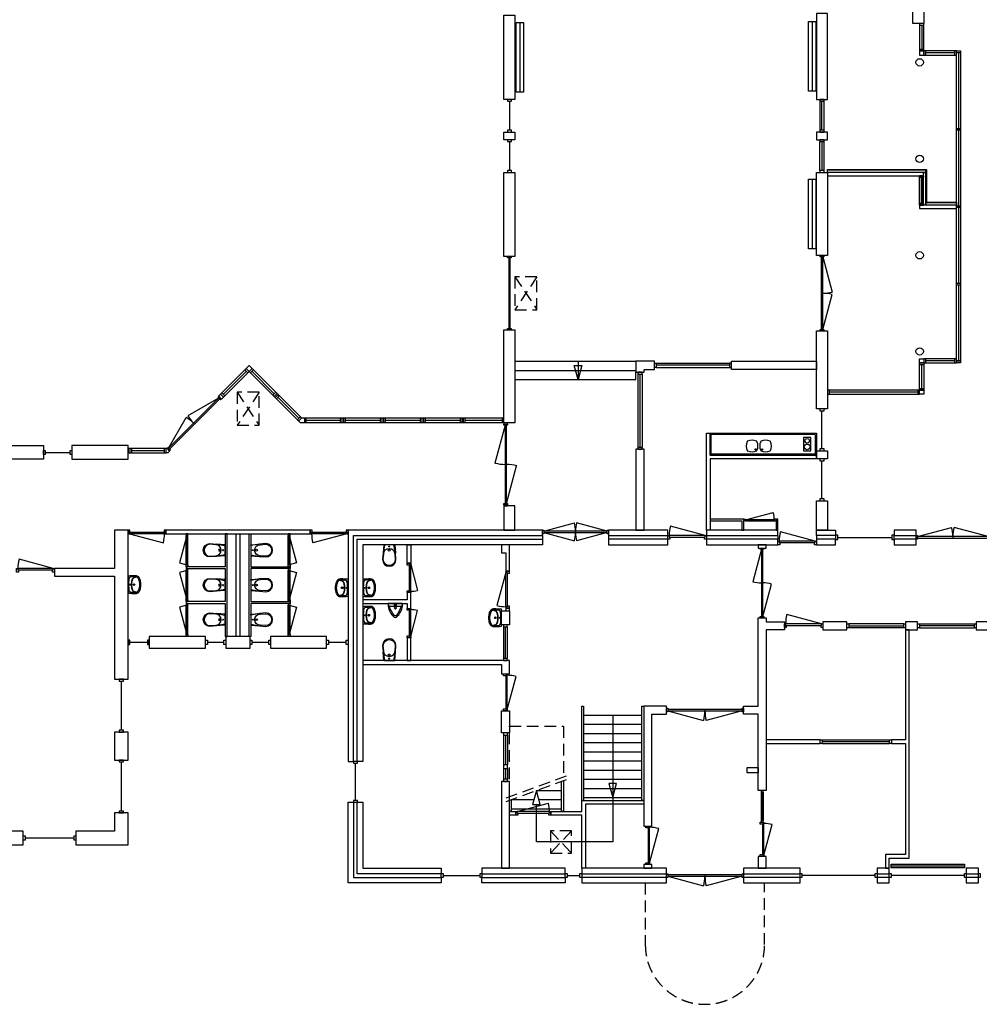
# Model space of a CAD drawing. Header units: millimetres. Extents: x 4976 to 83580, y -7076 to 41820.
# Tile 3 of 7: x 27525 to 53691, y -6310 to 20533. Entities that reach past the tile are written whole.
import ezdxf

# ---------------------------------------------------------------- set-up
doc = ezdxf.new("R2010")
doc.units = ezdxf.units.MM
doc.header["$LTSCALE"] = 100
doc.linetypes.add('HIDDEN2', pattern=[4.7625, 3.175, -1.5875])
for name, color, linetype in [('AL21----_BUITENWAND', 3, 'Continuous'), ('AL22----_BINNENWAND', 2, 'Continuous'), ('AL24----_TRAPPEN', 1, 'Continuous'), ('AL27----_DAKEN', 8, 'HIDDEN2'), ('AL31----_BUITENKOZIJNEN', 1, 'Continuous'), ('AL32----_BINNENKOZIJNEN', 1, 'Continuous'), ('AL33----_KRUIPLUIKEN', 3, 'HIDDEN2'), ('AL51----_RADIATOREN', 8, 'Continuous'), ('AL73----_KEUKEN', 1, 'Continuous'), ('AL74----_SANITAIR', 7, 'Continuous')]:
    doc.layers.add(name, color=color, linetype=linetype)

# ---------------------------------------------------------------- blocks, each defined once
blk = doc.blocks.new('*U7')
at = {"layer": 'AL31----_BUITENKOZIJNEN'}
for points in [[(-2000, 50), (-1965, 50), (-1965, -50), (-2000, -50)], [(-1965, 21), (-1965, -21), (-35, -21), (-35, 21)], [(-35, 50), (0, 50), (0, -50), (-35, -50)]]:
    blk.add_lwpolyline(points, close=True, dxfattribs=at)
for points in [[(-1000, 21), (-1000, -21)], [(-1965, -21), (-1033, -270)], [(-35, -21), (-967, -270)]]:
    blk.add_lwpolyline(points, dxfattribs=at)
for centre, start, end in [((-1965, -21), 345, 0.0007), ((-35, -21), 179.9993, 195)]:
    blk.add_arc(centre, 965, start, end, dxfattribs=at)
blk = doc.blocks.new('*U84')
at = {"layer": 'AL31----_BUITENKOZIJNEN'}
for points in [[(-2000, 50), (-1965, 50), (-1965, -50), (-2000, -50)], [(-1965, 21), (-1965, -21), (-35, -21), (-35, 21)], [(-35, 50), (0, 50), (0, -50), (-35, -50)]]:
    blk.add_lwpolyline(points, close=True, dxfattribs=at)
blk.add_lwpolyline([(-1000, 21), (-1000, -21)], dxfattribs=at)
blk = doc.blocks.new('*U12')
at = {"layer": 'AL31----_BUITENKOZIJNEN'}
for points in [[(-1965, 21), (-1033, 270)], [(-35, 21), (-967, 270)], [(-1000, 21), (-1000, -21)]]:
    blk.add_lwpolyline(points, dxfattribs=at)
for points in [[(-2000, 50), (-1965, 50), (-1965, -50), (-2000, -50)], [(-1965, 21), (-1965, -21), (-35, -21), (-35, 21)], [(-35, 50), (0, 50), (0, -50), (-35, -50)]]:
    blk.add_lwpolyline(points, close=True, dxfattribs=at)
for centre, start, end in [((-1965, 21), 359.9993, 15), ((-35, 21), 165, 180.0007)]:
    blk.add_arc(centre, 965, start, end, dxfattribs=at)
blk = doc.blocks.new('*U20')
at = {"layer": 'AL31----_BUITENKOZIJNEN'}
for points in [[(-2100, 50), (-2065, 50), (-2065, -50), (-2100, -50)], [(-2065, 21), (-2065, -21), (-35, -21), (-35, 21)], [(-35, 50), (0, 50), (0, -50), (-35, -50)]]:
    blk.add_lwpolyline(points, close=True, dxfattribs=at)
for points in [[(-1050, 21), (-1050, -21)], [(-2065, -21), (-1085, -283)], [(-35, -21), (-1015, -283)]]:
    blk.add_lwpolyline(points, dxfattribs=at)
for centre, start, end in [((-2065, -21), 345, 0.0007), ((-35, -21), 179.9993, 195)]:
    blk.add_arc(centre, 1015, start, end, dxfattribs=at)
blk = doc.blocks.new('*U42')
at = {"layer": 'AL32----_BINNENKOZIJNEN'}
for points in [[(-2015, 21), (-1059, 277)], [(-35, 21), (-991, 277)], [(-1025, -21), (-1025, 21)]]:
    blk.add_lwpolyline(points, dxfattribs=at)
for points in [[(-2050, 50), (-2015, 50), (-2015, -50), (-2050, -50)], [(-2015, 21), (-2015, -21), (-35, -21), (-35, 21)], [(-35, 50), (0, 50), (0, -50), (-35, -50)]]:
    blk.add_lwpolyline(points, close=True, dxfattribs=at)
for centre, start, end in [((-2015, 21), 359.9993, 15), ((-35, 21), 165, 180.0007)]:
    blk.add_arc(centre, 990, start, end, dxfattribs=at)
blk = doc.blocks.new('*U88')
at = {"layer": 'AL32----_BINNENKOZIJNEN'}
for points in [[(-800, -50), (-765, -50), (-765, -9), (-750, -9), (-750, 50), (-800, 50)], [(-800, 50), (-765, 50), (-765, 9), (-750, 9), (-750, -50), (-800, -50)], [(-765, 9), (-35, 9), (-35, 50), (-765, 50)], [(-50, 50), (-50, -9), (-35, -9), (-35, -50), (0, -50), (0, 50)], [(-50, -50), (-50, 9), (-35, 9), (-35, 50), (0, 50), (0, -50)], [(-765, -9), (-35, -9), (-35, -50), (-765, -50)]]:
    blk.add_lwpolyline(points, close=True, dxfattribs=at)
blk = doc.blocks.new('*U44')
at = {"layer": 'AL32----_BINNENKOZIJNEN'}
for points in [[(-1800, 50), (-1765, 50), (-1765, -50), (-1800, -50)], [(-1765, 21), (-1765, -21), (-35, -21), (-35, 21)], [(-35, 50), (0, 50), (0, -50), (-35, -50)]]:
    blk.add_lwpolyline(points, close=True, dxfattribs=at)
for points in [[(-1765, 21), (-929, 245)], [(-900, 21), (-900, -21)], [(-35, 21), (-870, 245)], [(-1765, -21), (-929, -245)], [(-35, -21), (-870, -245)]]:
    blk.add_lwpolyline(points, dxfattribs=at)
for centre, start, end in [((-1765, 21), 359.9992, 15), ((-35, 21), 164.9983, 179.9992), ((-1765, -21), 345, 0.0008), ((-35, -21), 180.0008, 195.0017)]:
    blk.add_arc(centre, 865, start, end, dxfattribs=at)
blk = doc.blocks.new('*U30')
at = {"layer": 'AL32----_BINNENKOZIJNEN'}
blk.add_lwpolyline([(-35, 50), (-982, 304)], dxfattribs=at)
for points in [[(-1050, 50), (-1015, 50), (-1015, 9), (-1000, 9), (-1000, -50), (-1050, -50)], [(-1015, 9), (-35, 9), (-35, 50), (-1015, 50)], [(-50, -50), (-50, 9), (-35, 9), (-35, 50), (0, 50), (0, -50)]]:
    blk.add_lwpolyline(points, close=True, dxfattribs=at)
blk.add_arc((-35, 50), 980, 165, 180.0038, dxfattribs=at)
blk = doc.blocks.new('*U46')
at = {"layer": 'AL32----_BINNENKOZIJNEN'}
for points in [[(-1030, -50), (-995, -50), (-995, -9), (-980, -9), (-980, 50), (-1030, 50)], [(-50, 50), (-50, -9), (-35, -9), (-35, -50), (0, -50), (0, 50)], [(-995, -9), (-35, -9), (-35, -50), (-995, -50)]]:
    blk.add_lwpolyline(points, close=True, dxfattribs=at)
blk.add_lwpolyline([(-35, -50), (-962, -298)], dxfattribs=at)
blk.add_arc((-35, -50), 960, 180, 195, dxfattribs=at)
blk = doc.blocks.new('*U47')
at = {"layer": 'AL32----_BINNENKOZIJNEN'}
for points in [[(-1030, -50), (-995, -50), (-995, -9), (-980, -9), (-980, 50), (-1030, 50)], [(-50, 50), (-50, -9), (-35, -9), (-35, -50), (0, -50), (0, 50)], [(-995, -9), (-35, -9), (-35, -50), (-995, -50)]]:
    blk.add_lwpolyline(points, close=True, dxfattribs=at)
blk.add_lwpolyline([(-995, -50), (-68, -298)], dxfattribs=at)
blk.add_arc((-995, -50), 960, 345, 0, dxfattribs=at)
blk = doc.blocks.new('*U48')
at = {"layer": 'AL32----_BINNENKOZIJNEN'}
blk.add_lwpolyline([(-35, 50), (-962, 298)], dxfattribs=at)
for points in [[(-1030, 50), (-995, 50), (-995, 9), (-980, 9), (-980, -50), (-1030, -50)], [(-995, 9), (-35, 9), (-35, 50), (-995, 50)], [(-50, -50), (-50, 9), (-35, 9), (-35, 50), (0, 50), (0, -50)]]:
    blk.add_lwpolyline(points, close=True, dxfattribs=at)
blk.add_arc((-35, 50), 960, 165, 180, dxfattribs=at)
blk = doc.blocks.new('*U27')
at = {"layer": 'AL32----_BINNENKOZIJNEN'}
for points in [[(-800, 50), (-765, 50), (-765, 9), (-750, 9), (-750, -50), (-800, -50)], [(-765, 9), (-35, 9), (-35, 50), (-765, 50)], [(-50, -50), (-50, 9), (-35, 9), (-35, 50), (0, 50), (0, -50)]]:
    blk.add_lwpolyline(points, close=True, dxfattribs=at)
blk.add_lwpolyline([(-765, 50), (-60, 239)], dxfattribs=at)
blk.add_arc((-765, 50), 730, 0, 15, dxfattribs=at)
blk = doc.blocks.new('*U28')
at = {"layer": 'AL32----_BINNENKOZIJNEN'}
for points in [[(-800, 50), (-765, 50), (-765, 9), (-750, 9), (-750, -50), (-800, -50)], [(-765, 9), (-35, 9), (-35, 50), (-765, 50)], [(-50, -50), (-50, 9), (-35, 9), (-35, 50), (0, 50), (0, -50)]]:
    blk.add_lwpolyline(points, close=True, dxfattribs=at)
blk.add_lwpolyline([(-35, 50), (-740, 239)], dxfattribs=at)
blk.add_arc((-35, 50), 730, 165, 180, dxfattribs=at)
blk = doc.blocks.new('*U32')
at = {"layer": 'AL32----_BINNENKOZIJNEN'}
for points in [[(-1000, -50), (-965, -50), (-965, -9), (-950, -9), (-950, 50), (-1000, 50)], [(-50, 50), (-50, -9), (-35, -9), (-35, -50), (0, -50), (0, 50)], [(-965, -9), (-35, -9), (-35, -50), (-965, -50)]]:
    blk.add_lwpolyline(points, close=True, dxfattribs=at)
blk.add_lwpolyline([(-965, -50), (-67, -291)], dxfattribs=at)
blk.add_arc((-965, -50), 930, 345, 0, dxfattribs=at)
blk = doc.blocks.new('*U49')
at = {"layer": 'AL32----_BINNENKOZIJNEN'}
blk.add_lwpolyline([(-35, 50), (-933, 291)], dxfattribs=at)
for points in [[(-1000, 50), (-965, 50), (-965, 9), (-950, 9), (-950, -50), (-1000, -50)], [(-965, 9), (-35, 9), (-35, 50), (-965, 50)], [(-50, -50), (-50, 9), (-35, 9), (-35, 50), (0, 50), (0, -50)]]:
    blk.add_lwpolyline(points, close=True, dxfattribs=at)
blk.add_arc((-35, 50), 930, 165, 180, dxfattribs=at)
blk = doc.blocks.new('*U50')
at = {"layer": 'AL32----_BINNENKOZIJNEN'}
blk.add_lwpolyline([(-915, 50), (-65, 278)], dxfattribs=at)
for points in [[(-950, 50), (-915, 50), (-915, 9), (-900, 9), (-900, -50), (-950, -50)], [(-915, 9), (-35, 9), (-35, 50), (-915, 50)], [(-50, -50), (-50, 9), (-35, 9), (-35, 50), (0, 50), (0, -50)]]:
    blk.add_lwpolyline(points, close=True, dxfattribs=at)
blk.add_arc((-915, 50), 880, 0.0013, 15, dxfattribs=at)
blk = doc.blocks.new('*U52')
at = {"layer": 'AL32----_BINNENKOZIJNEN'}
blk.add_lwpolyline([(-35, 50), (-866, 272)], dxfattribs=at)
for points in [[(-930, 50), (-895, 50), (-895, 9), (-880, 9), (-880, -50), (-930, -50)], [(-895, 9), (-35, 9), (-35, 50), (-895, 50)], [(-50, -50), (-50, 9), (-35, 9), (-35, 50), (0, 50), (0, -50)]]:
    blk.add_lwpolyline(points, close=True, dxfattribs=at)
blk.add_arc((-35, 50), 860, 165.0304, 180.0291, dxfattribs=at)
blk = doc.blocks.new('*U54')
at = {"layer": 'AL32----_BINNENKOZIJNEN'}
for points in [[(-2100, 50), (-2065, 50), (-2065, -50), (-2100, -50)], [(-2065, 21), (-2065, -21), (-35, -21), (-35, 21)], [(-35, 50), (0, 50), (0, -50), (-35, -50)]]:
    blk.add_lwpolyline(points, close=True, dxfattribs=at)
for points in [[(-1050, 21), (-1050, -21)], [(-2065, -21), (-1085, -283)], [(-35, -21), (-1015, -283)]]:
    blk.add_lwpolyline(points, dxfattribs=at)
for centre, start, end in [((-2065, -21), 345, 0.0007), ((-35, -21), 179.9993, 195)]:
    blk.add_arc(centre, 1015, start, end, dxfattribs=at)
blk = doc.blocks.new('WT 04 A18')
at = {"color": 3}
for centre, radius, start, end in [((266, 164), 136, 44.6333, 93.716), ((257, 300), 1.091783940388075e-11, 92.5317, 90.2017)]:
    blk.add_arc(centre, radius, start, end, dxfattribs=at)
at = {"layer": 'AL74----_SANITAIR'}
for points in [[(257, 300, 0.030203), (0, 289), (0, -289, 0.030203), (257, -300, 0.217499), (363, -260, 0.107077), (423, -127, 0.043293), (438, -11), (438, 11, 0.043293), (423, 127, 0.107077), (363, 260, 0.217499)], [(72, 0, -1), (41, 0, -1)], [(233, 0, -1), (176, 0, -1)], [(227, 0, -1), (182, 0, -1)]]:
    blk.add_lwpolyline(points, format="xyb", close=True, dxfattribs=at)
for points in [[(119, 20), (120, 34), (121, 47), (122, 58), (123, 68), (124, 76), (125, 84), (126, 91), (127, 98), (128, 104), (129, 111), (130, 116), (131, 122), (132, 127), (133, 132), (134, 138), (136, 143), (137, 147), (139, 152), (140, 157), (142, 162), (143, 166), (145, 171), (146, 175), (148, 180), (150, 184), (152, 188), (154, 192), (156, 196), (158, 200), (160, 204), (163, 208), (166, 211), (169, 215), (172, 218), (175, 221), (178, 224), (181, 227), (185, 230), (188, 233), (192, 235), (195, 238), (199, 240), (203, 242), (206, 245), (211, 247), (215, 248), (220, 250), (225, 252), (230, 254), (236, 256), (243, 257), (251, 259), (259, 260), (269, 261), (279, 263), (277, 263), (272, 264), (267, 264), (261, 265), (255, 265), (249, 266), (242, 266), (235, 267), (227, 267), (219, 267), (211, 267), (203, 267), (195, 267), (187, 268), (180, 267), (172, 267), (164, 267), (157, 267), (150, 267), (143, 267), (137, 267), (130, 266), (125, 266), (119, 266), (115, 266), (110, 265), (106, 265), (102, 265), (98, 264), (94, 263), (91, 263), (88, 262), (84, 261), (81, 260), (79, 258), (76, 257), (73, 255), (70, 254), (67, 252), (65, 250), (62, 248), (59, 245), (57, 243), (54, 240), (52, 238), (49, 235), (47, 232), (44, 228), (42, 225), (40, 221), (38, 217), (36, 213), (35, 209), (33, 204), (31, 200), (30, 195), (29, 190), (28, 184), (27, 179), (26, 172), (25, 166), (24, 159), (23, 151), (22, 143), (22, 135), (21, 126), (21, 117), (20, 108), (20, 98), (20, 88), (20, 78), (20, 68), (19, 58), (19, 48), (19, 39), (19, 31), (19, 23), (19, 17), (19, 12), (19, 9), (19, 6), (19, 2), (19, -1), (19, -12), (19, -24), (20, -37), (20, -50), (20, -64), (20, -77), (21, -89), (21, -101), (22, -112), (22, -122), (23, -131), (23, -140), (24, -148), (25, -155), (26, -162), (27, -169), (28, -175), (29, -181), (30, -186), (31, -191), (33, -196), (34, -201), (36, -205), (38, -209), (40, -213), (42, -217), (44, -221), (46, -224), (48, -228), (51, -231), (53, -234), (56, -237), (58, -239), (61, -242), (64, -244), (66, -246), (69, -248), (72, -250), (75, -251), (77, -253), (80, -254), (83, -256), (86, -257), (89, -258), (92, -259), (96, -259), (99, -260), (103, -260), (107, -261), (112, -261), (116, -262), (121, -262), (126, -262), (132, -262), (138, -262), (145, -262), (151, -263), (158, -263), (166, -263), (173, -263), (181, -263), (189, -263), (197, -263), (205, -263), (213, -262), (221, -262), (229, -262), (236, -262), (243, -261), (250, -261), (257, -260), (263, -260), (268, -259), (273, -258), (278, -258), (281, -257), (271, -256), (261, -255), (252, -254), (244, -252), (238, -251), (232, -249), (226, -247), (221, -245), (216, -244), (212, -242), (208, -240), (204, -238), (200, -235), (197, -233), (193, -231), (190, -228), (186, -226), (183, -223), (179, -220), (176, -217), (173, -214), (170, -210), (167, -207), (164, -203), (162, -200), (159, -196), (157, -192), (155, -188), (153, -184), (151, -179), (149, -175), (147, -171), (146, -166), (144, -162), (143, -157), (141, -153), (139, -148), (138, -143), (137, -138), (135, -133), (134, -128), (133, -123), (132, -118), (131, -112), (129, -106), (128, -100), (127, -94), (126, -87), (125, -80), (124, -72), (123, -63), (122, -54), (121, -43), (120, -30), (119, -16), (118, 2)], [(401, -31), (402, -25), (402, -19), (402, -12), (402, -5), (402, 3), (402, 11), (402, 18), (402, 25), (401, 31), (401, 37), (401, 44), (400, 50), (399, 56), (399, 61), (398, 67), (397, 73), (396, 79), (394, 85), (393, 91), (392, 96), (391, 102), (389, 108), (388, 113), (387, 119), (386, 125), (384, 130), (383, 136), (381, 141), (380, 146), (378, 152), (376, 157), (374, 162), (372, 168), (370, 173), (368, 178), (365, 183), (363, 188), (361, 194), (358, 199), (356, 204), (353, 208), (350, 213), (347, 218), (344, 222), (341, 226), (338, 230), (335, 234), (332, 237), (329, 240), (326, 243), (323, 245), (319, 248), (316, 250), (313, 252), (310, 253), (307, 255), (304, 256), (300, 258), (297, 259), (293, 260), (290, 261), (286, 261), (281, 262), (279, 263), (269, 261), (259, 260), (251, 259), (243, 257), (236, 256), (230, 254), (225, 252), (220, 250), (215, 248), (211, 247), (206, 245), (203, 242), (199, 240), (195, 238), (192, 235), (188, 233), (185, 230), (181, 227), (178, 224), (175, 221), (172, 218), (169, 215), (166, 211), (163, 208), (160, 204), (158, 200), (156, 196), (154, 192), (152, 188), (150, 184), (148, 180), (146, 175), (145, 171), (143, 166), (142, 162), (140, 157), (139, 152), (137, 147), (136, 143), (134, 138), (133, 132), (132, 127), (131, 122), (130, 116), (129, 111), (128, 104), (127, 98), (126, 91), (125, 84), (124, 76), (123, 68), (122, 58), (121, 47), (120, 34), (119, 20), (118, 2), (119, -16), (120, -30), (121, -43), (122, -54), (123, -63), (124, -72), (125, -80), (126, -87), (127, -94), (128, -100), (129, -106), (131, -112), (132, -118), (133, -123), (134, -128), (135, -133), (137, -138), (138, -143), (139, -148), (141, -153), (143, -157), (144, -162), (146, -166), (147, -171), (149, -175), (151, -179), (153, -184), (155, -188), (157, -192), (159, -196), (162, -200), (164, -203), (167, -207), (170, -210), (173, -214), (176, -217), (179, -220), (183, -223), (186, -226), (190, -228), (193, -231), (197, -233), (200, -235), (204, -238), (208, -240), (212, -242), (216, -244), (221, -245), (226, -247), (232, -249), (238, -251), (244, -252), (252, -254), (261, -255), (271, -256), (281, -257), (283, -257), (287, -256), (291, -255), (295, -254), (299, -253), (302, -252), (305, -251), (308, -250), (312, -248), (315, -246), (318, -244), (321, -242), (324, -240), (327, -237), (330, -234), (334, -231), (337, -228), (340, -224), (343, -221), (346, -216), (349, -212), (351, -208), (354, -203), (357, -198), (359, -193), (362, -188), (364, -183), (367, -178), (369, -172), (371, -167), (373, -162), (375, -157), (377, -151), (379, -146), (380, -141), (382, -135), (384, -130), (385, -124), (386, -119), (388, -113), (389, -108), (390, -102), (391, -96), (393, -91), (394, -85), (395, -79), (396, -73), (397, -67), (398, -61), (399, -55), (400, -50), (400, -44), (401, -38)]]:
    blk.add_lwpolyline(points, close=True, dxfattribs=at)
blk = doc.blocks.new('Urinoir 9')
at = {"layer": 'AL74----_SANITAIR'}
for points in [[(75, 194, 0.03766), (0, 200), (0, -200, 0.03766), (75, -194), (75, -156)], [(16, -4, 0.414217), (16, 4, -1.000347), (34, 21, 0.413172), (41, 21, -1.00056), (59, 4, 0.413679), (59, -4, -1.000343), (41, -21, 0.413712), (34, -21, -1.000003)], [(25, 0, -1), (50, 0, -1)], [(32, 0, -1), (42, 0, -1)], [(373, -33, 0.381928), (373, 33, 0.174395), (75, 194), (75, 156, -0.147779), (331, 20, -0.511086), (331, -20, -0.147779), (75, -156), (75, -194, 0.174393)], [(105, 0, 1), (95, 0, 1)], [(120, 25, 1), (130, 25, 1)], [(120, 0, 1), (130, 0, 1)], [(155, 0, 1), (145, 0, 1)], [(130, -25, 1), (120, -25, 1)]]:
    blk.add_lwpolyline(points, format="xyb", close=True, dxfattribs=at)
blk = doc.blocks.new('WC 17 A18')
at = {"layer": 'AL74----_SANITAIR'}
for points in [[(407, 182), (232, 169), (0, 125), (0, -125), (232, -169), (408, -182, 0.999913)], [(62, 0, -1), (37, 0, -1)], [(250, 150), (407, 162, -1), (407, -162), (250, -150, -1)], [(175, 0, -1), (125, 0, -1)]]:
    blk.add_lwpolyline(points, format="xyb", close=True, dxfattribs=at)
for points in [[(0, 125), (0, 150), (232, 169)], [(0, -125), (0, -150), (232, -169)]]:
    blk.add_lwpolyline(points, dxfattribs=at)
blk = doc.blocks.new('33_kruipluik_600x900')
at = {"layer": 'AL33----_KRUIPLUIKEN'}
for p, q in [((300, 450), (-300, -450)), ((-300, 450), (300, -450))]:
    blk.add_line(p, q, dxfattribs=at)
blk.add_lwpolyline([(-300, 450), (-300, -450), (300, -450), (300, 450)], close=True, dxfattribs=at)
blk = doc.blocks.new('33_kruipluik_580x610')
at = {"layer": 'AL33----_KRUIPLUIKEN'}
for p, q in [((290, 305), (-290, -305)), ((-290, 305), (290, -305))]:
    blk.add_line(p, q, dxfattribs=at)
blk.add_lwpolyline([(-290, 305), (-290, -305), (290, -305), (290, 305)], close=True, dxfattribs=at)

msp = doc.modelspace()

# ---------------------------------------------------------------- linework, layer by layer
at = {"layer": 'AL21----_BUITENWAND'}
for points in [[(51875, 30420), (52175, 30420), (52175, 20430), (51875, 20430)], [(40730, 20660), (41030, 20660), (41030, 18360), (40730, 18360)], [(52065, 20430), (52065, 19680), (52175, 19680), (52175, 20430)], [(52065, 19680), (52065, 19570), (52175, 19570), (52175, 19680)], [(52175, 19680), (52175, 19570), (53065, 19570), (53065, 19680)], [(53065, 19680), (53175, 19680), (53175, 11180), (53065, 11180)], [(53065, 19680), (53175, 19680), (53175, 19630), (53065, 19630)], [(40730, 17470), (41030, 17470), (41030, 17260), (40730, 17260)], [(53065, 17570), (53175, 17570), (53175, 17520), (53065, 17520)], [(40730, 16370), (41030, 16370), (41030, 14075), (40730, 14075)], [(53065, 15460), (53175, 15460), (53175, 15410), (53065, 15410)], [(53065, 13350), (53175, 13350), (53175, 13300), (53065, 13300)], [(40730, 12075), (41030, 12075), (41030, 9540), (40730, 9540)], [(49250, 12050), (49550, 12050), (49550, 9920), (49250, 9920)], [(52065, 11290), (52175, 11290), (52175, 11180), (52065, 11180)], [(52175, 11290), (52175, 11180), (53065, 11180), (53065, 11290)], [(40730, 9668), (35218, 9668), (33782, 11104), (32947, 10268), (33027, 10187), (33782, 10942), (35171, 9554), (40730, 9554)], [(33666, 10988), (33747, 10907), (33782, 10942), (33702, 11023)], [(33702, 11023), (33784, 10941), (33865, 11021), (33782, 11104)], [(33784, 10941), (33820, 10905), (33900, 10986), (33865, 11021)], [(52065, 11180), (52175, 11180), (52175, 10430), (52065, 10430)], [(53065, 11240), (53175, 11240), (53175, 11190), (53065, 11190)], [(33002, 10323), (33082, 10242), (33118, 10278), (33037, 10358)], [(34428, 10297), (34463, 10262), (34544, 10342), (34508, 10378)], [(34488, 10237), (34524, 10201), (34604, 10282), (34569, 10317)], [(49550, 10430), (49550, 10320), (52065, 10320), (52065, 10430)], [(52065, 10430), (52175, 10430), (52175, 10320), (52065, 10320)], [(35096, 9628), (35132, 9593), (35212, 9674), (35177, 9709)], [(35287, 9668), (35287, 9554), (35337, 9554), (35337, 9668)], [(36267, 9668), (36267, 9554), (36317, 9554), (36317, 9668)], [(36356, 9668), (36356, 9554), (36406, 9554), (36406, 9668)], [(37356, 9668), (37356, 9554), (37406, 9554), (37406, 9668)], [(37446, 9668), (37446, 9554), (37496, 9554), (37496, 9668)], [(38446, 9668), (38446, 9554), (38496, 9554), (38496, 9668)], [(38536, 9668), (38536, 9554), (38586, 9554), (38586, 9668)], [(39536, 9668), (39536, 9554), (39586, 9554), (39586, 9668)], [(39619, 9668), (39619, 9554), (39669, 9554), (39669, 9668)], [(40680, 9668), (40680, 9554), (40730, 9554), (40730, 9668)], [(27080, 8920), (28170, 8920), (28170, 8550), (27080, 8550)], [(28950, 8920), (28950, 8550), (30480, 8550), (30480, 8920)], [(30480, 8843), (30480, 8729), (31519, 8729), (31519, 8843)], [(30529, 8843), (30529, 8729), (30579, 8729), (30579, 8843)], [(31469, 8843), (31469, 8729), (31519, 8729), (31519, 8843)], [(49250, 8780), (49550, 8780), (49550, 8560), (49250, 8560)], [(40730, 6620), (41030, 6620), (41030, 7280), (40730, 7280)], [(49250, 7420), (49550, 7420), (49550, 6620), (49250, 6620)], [(36480, 310), (36630, 310), (36630, 6470), (41780, 6470), (41780, 6620), (36480, 6620)], [(43580, 6620), (43580, 6470), (45200, 6470), (45200, 6620)], [(46250, 6620), (46250, 6470), (48200, 6470), (48200, 6620)], [(49250, 6620), (49770, 6620), (49770, 6470), (49250, 6470)], [(51370, 6620), (51370, 6470), (51970, 6470), (51970, 6620)], [(41780, 6370), (41780, 6220), (36880, 6220), (36880, 310), (36730, 310), (36730, 6370)], [(43580, 6370), (43580, 6220), (45200, 6220), (45200, 6370)], [(46250, 6370), (46250, 6220), (48200, 6220), (48200, 6370)], [(49250, 6370), (49250, 6220), (49770, 6220), (49770, 6370)], [(51370, 6370), (51370, 6220), (51970, 6220), (51970, 6370)], [(31060, 3720), (31060, 3400), (32595, 3400), (32595, 3720)], [(33145, 3720), (33145, 3400), (33805, 3400), (33805, 3720)], [(34365, 3720), (34365, 3400), (35895, 3400), (35895, 3720)], [(30110, 1110), (30110, 350), (30480, 350), (30480, 1110)], [(36480, -800), (36630, -800), (36630, -2850), (39020, -2850), (39020, -3000), (36480, -3000)], [(36730, -800), (36880, -800), (36880, -2600), (39020, -2600), (39020, -2750), (36730, -2750)], [(29060, -1590), (29060, -1960), (30480, -1960), (30480, -1090), (30110, -1090), (30110, -1590)], [(25210, -1590), (25210, -1960), (27620, -1960), (27620, -1590)], [(40130, -2600), (40130, -2750), (42400, -2750), (42400, -2600)], [(42850, -2600), (42850, -2750), (45160, -2750), (45160, -2600)], [(47260, -2600), (47260, -2750), (48803, -2750), (48803, -2600)], [(50903, -2600), (50903, -2750), (51237, -2750), (51237, -2600)], [(53337, -2600), (53337, -2750), (53667, -2750), (53667, -2600)], [(42400, -2850), (42400, -3000), (40130, -3000), (40130, -2850)], [(42850, -2850), (42850, -3000), (45160, -3000), (45160, -2850)], [(47260, -2850), (47260, -3000), (48803, -3000), (48803, -2850)], [(50903, -2850), (50903, -3000), (51237, -3000), (51237, -2850)], [(53337, -2850), (53337, -3000), (53667, -3000), (53667, -2850)]]:
    msp.add_lwpolyline(points, close=True, dxfattribs=at)
for points in [[(52065, 20380), (52175, 20380)], [(52120, 20380), (52120, 19730)], [(52065, 19730), (52175, 19730)], [(52225, 19680), (52225, 19570)], [(53015, 19625), (52225, 19625)], [(53015, 19680), (53015, 19570)], [(53120, 19630), (53120, 17570)], [(53120, 17520), (53120, 15460)], [(53120, 15410), (53120, 13350)], [(53120, 13300), (53120, 11240)], [(52225, 11290), (52225, 11180)], [(53015, 11290), (53015, 11180)], [(52065, 11130), (52175, 11130)], [(52120, 10480), (52120, 11130)], [(53015, 11235), (52225, 11235)], [(33077, 10318), (33707, 10947)], [(34468, 10337), (33860, 10945)], [(52065, 10480), (52175, 10480)], [(35137, 9669), (34564, 10241)], [(49600, 10430), (49600, 10320)], [(52015, 10375), (49600, 10375)], [(52015, 10430), (52015, 10320)], [(35337, 9611), (36267, 9611)], [(36406, 9611), (37356, 9611)], [(37496, 9611), (38446, 9611)], [(38586, 9611), (39536, 9611)], [(39669, 9611), (40680, 9611)], [(30579, 8786), (31469, 8786)], [(30110, 5360), (30110, 2550), (30480, 2550), (30480, 6620), (30110, 6620), (30110, 5574)], [(48200, 6470), (48200, 6370)], [(49250, 6470), (49250, 6370)], [(49770, 6470), (49770, 6370)], [(51970, 6470), (51970, 6370)]]:
    msp.add_lwpolyline(points, dxfattribs=at)
at = {"layer": 'AL22----_BINNENWAND'}
for points in [[(49250, 18360), (49550, 18360), (49550, 20700), (49250, 20700)], [(49250, 17470), (49250, 17260), (49550, 17260), (49550, 17470)], [(49550, 16440), (49550, 16452), (52247, 16452), (52247, 16440)], [(49550, 16370), (49550, 16440), (52235, 16440), (52235, 16370)], [(52235, 16440), (52247, 16440), (52247, 15548), (52235, 15548)], [(49250, 16370), (49550, 16370), (49550, 14100), (49250, 14100)], [(49550, 16370), (49550, 16278), (52165, 16278), (52165, 16370)], [(52165, 16370), (52235, 16370), (52235, 15478), (52165, 15478)], [(52065, 15478), (52065, 15386), (53065, 15386), (53065, 15478)], [(52235, 15478), (52235, 15548), (53065, 15548), (53065, 15478)], [(52247, 15548), (52247, 15560), (53065, 15560), (53065, 15548)], [(44330, 11220), (44330, 10920), (44550, 10920), (44550, 11000), (44833, 11000), (44833, 11220)], [(49250, 11220), (49250, 11000), (46933, 11000), (46933, 11220)], [(46350, 6620), (46250, 6620), (46250, 9260), (46350, 9260), (46350, 8660), (49250, 8660), (49250, 8560), (46350, 8560)], [(44330, 6620), (44550, 6620), (44550, 8820), (44330, 8820)], [(46350, 6920), (46350, 6870), (47220, 6870), (47220, 6620), (47270, 6620), (47270, 6920)], [(48150, 6620), (48200, 6620), (48200, 6920), (48150, 6920)], [(31510, 6620), (31510, 6520), (35450, 6520), (35450, 6620)], [(33180, 6520), (33130, 6520), (33130, 5620), (32060, 5620), (32060, 5570), (33130, 5570), (33130, 4670), (32060, 4670), (32060, 4620), (33130, 4620), (33130, 3720), (33180, 3720)], [(33430, 6520), (33530, 6520), (33530, 3720), (33430, 3720)], [(33780, 6520), (33830, 6520), (33830, 5620), (34900, 5620), (34900, 5570), (33830, 5570), (33830, 4670), (34900, 4670), (34900, 4620), (33830, 4620), (33830, 3720), (33780, 3720)], [(38086, 6220), (38186, 6220), (38186, 5714), (38086, 5714)], [(40660, 6220), (40660, 6000), (40780, 6000), (40780, 5494), (40880, 5494), (40880, 6220)], [(47660, 6220), (47660, 6130), (47880, 6130), (47880, 6220)], [(36880, 4720), (36880, 4620), (38086, 4620), (38086, 4485), (38186, 4485), (38186, 4914), (38086, 4914), (38086, 4720)], [(40660, 4420), (40880, 4420), (40880, 4035), (40660, 4035)], [(47660, 4230), (47880, 4230), (47880, 4120), (48375, 4120), (48375, 3900), (47880, 3900), (47880, -477), (47660, -477), (47660, 1600), (47260, 1600), (47260, 1820), (47660, 1820)], [(49425, 4120), (49425, 3900), (50080, 3900), (50080, 4120)], [(51680, 4120), (51680, 3900), (52010, 3900), (52010, 4120)], [(53610, 4120), (53610, 3900), (53940, 3900), (53940, 4120)], [(51780, 3900), (51680, 3900), (51680, 900), (51296, 900), (51296, 800), (51680, 800), (51680, -2230), (51135, -2230), (51135, -2600), (51235, -2600), (51235, -2330), (51780, -2330)], [(38086, 3065), (38186, 3065), (38186, 3685), (38086, 3685)], [(36880, 3065), (36880, 2950), (40660, 2950), (40660, 2695), (40880, 2695), (40880, 3065)], [(40660, 1695), (40880, 1695), (40880, 1090), (40660, 1090)], [(44760, 1600), (45160, 1600), (45160, 1820), (44540, 1820), (44540, -1450), (44760, -1450)], [(47880, 900), (47880, 800), (49356, 800), (49356, 900)], [(47660, 0), (47360, 0), (47360, 150), (47660, 150)], [(40660, -2600), (40880, -2600), (40880, -235), (40660, -235)], [(44540, -750), (44540, -850), (42950, -850), (42950, -2600), (42850, -2600), (42850, -1155), (42005, -1155), (42005, -1055), (42850, -1055), (42850, -750)], [(40880, -1055), (41055, -1055), (41055, -1155), (40880, -1155)], [(47660, -2600), (47880, -2600), (47880, -2277), (47660, -2277)], [(44540, -2500), (44540, -2600), (44760, -2600), (44760, -2500)]]:
    msp.add_lwpolyline(points, close=True, dxfattribs=at)
for points in [[(41780, 6470), (41780, 6370)], [(43580, 6470), (43580, 6370)], [(30110, 5574), (28470, 5574), (28470, 5360), (30110, 5360)]]:
    msp.add_lwpolyline(points, dxfattribs=at)
for centre in [(52065, 19370), (52065, 16740), (52065, 14110), (52065, 11490)]:
    msp.add_circle(centre, 100, dxfattribs=at)
at = {"layer": 'AL24----_TRAPPEN', "linetype": 'HIDDEN2'}
for p, q in [((40793, -680), (42437, -80)), ((40793, -780), (42437, -180))]:
    msp.add_line(p, q, dxfattribs=at)
at = {"layer": 'AL24----_TRAPPEN'}
for points in [[(41030, 11220), (44330, 11220)], [(42751, 11220), (42751, 10720)], [(41030, 10970), (44330, 10970)], [(41030, 10720), (44330, 10720), (44330, 10920)], [(42900, 1575), (44490, 1575)], [(43695, 1575), (43695, -675), (43799, -289), (43591, -289), (43695, -675)], [(42900, 1325), (44490, 1325)], [(42900, 1075), (44490, 1075)], [(42900, 825), (44490, 825)], [(42900, 575), (44490, 575)], [(42900, 325), (44490, 325)], [(42900, 75), (44490, 75)], [(42350, -212), (42350, -1055), (42300, -1055), (42300, -230)], [(42900, -175), (44490, -175)], [(41615, -480), (42300, -480)], [(42900, -425), (44490, -425)], [(40930, -730), (40930, -1055), (40880, -1055), (40880, -748)], [(40930, -730), (41548, -730)], [(43695, -675), (43695, -1878), (41615, -1878), (41615, -866)], [(41682, -730), (42300, -730)], [(42900, -675), (44490, -675)], [(40930, -980), (42300, -980)]]:
    msp.add_lwpolyline(points, dxfattribs=at)
for points in [[(42648, 11106), (42855, 11106), (42751, 10720)], [(42850, 1820), (42900, 1820), (42900, -750), (42850, -750)], [(44490, 1820), (44540, 1820), (44540, -750), (44490, -750)], [(41615, -480), (41615, -480), (41511, -866), (41719, -866)]]:
    msp.add_lwpolyline(points, close=True, dxfattribs=at)
at = {"layer": 'AL24----_TRAPPEN', "linetype": 'HIDDEN2'}
msp.add_lwpolyline([(40880, -648), (40880, 1270), (42350, 1270), (42350, -112)], dxfattribs=at)
at = {"layer": 'AL27----_DAKEN'}
msp.add_lwpolyline([(44584, -3000), (44584, -4684, 1), (47836, -4684), (47836, -3000)], format="xyb", dxfattribs=at)
at = {"layer": 'AL31----_BUITENKOZIJNEN'}
for points in [[(40823, 18360), (40823, 18310), (40937, 18310), (40937, 18360)], [(40823, 17520), (40823, 17470), (40937, 17470), (40937, 17520)], [(40823, 17260), (40823, 17210), (40937, 17210), (40937, 17260)], [(40823, 16420), (40823, 16370), (40937, 16370), (40937, 16420)], [(49343, 9920), (49343, 9870), (49457, 9870), (49457, 9920)], [(28170, 8792), (28220, 8792), (28220, 8678), (28170, 8678)], [(28900, 8792), (28950, 8792), (28950, 8678), (28900, 8678)], [(31519, 8843), (31522, 8843), (31533, 8854), (31613, 8773), (31569, 8729), (31519, 8729)], [(49343, 8830), (49343, 8780), (49457, 8780), (49457, 8830)], [(49343, 8560), (49343, 8510), (49457, 8510), (49457, 8560)], [(49343, 7470), (49343, 7420), (49457, 7420), (49457, 7470)], [(49770, 6477), (49770, 6363), (49837, 6363), (49837, 6477)], [(51303, 6477), (51303, 6363), (51370, 6363), (51370, 6477)], [(30530, 3617), (30480, 3617), (30480, 3503), (30530, 3503)], [(31010, 3617), (31010, 3503), (31060, 3503), (31060, 3617)], [(32595, 3617), (32645, 3617), (32645, 3503), (32595, 3503)], [(33095, 3617), (33145, 3617), (33145, 3503), (33095, 3503)], [(33805, 3617), (33855, 3617), (33855, 3503), (33805, 3503)], [(34315, 3617), (34365, 3617), (34365, 3503), (34315, 3503)], [(35895, 3617), (35945, 3617), (35945, 3503), (35895, 3503)], [(36430, 3617), (36480, 3617), (36480, 3503), (36430, 3503)], [(30238, 2550), (30238, 2500), (30352, 2500), (30352, 2550)], [(30238, 1160), (30238, 1110), (30352, 1110), (30352, 1160)], [(30238, 350), (30238, 300), (30352, 300), (30352, 350)], [(36623, 310), (36623, 260), (36737, 260), (36737, 310)], [(36623, -750), (36623, -800), (36737, -800), (36737, -750)], [(30238, -1040), (30238, -1090), (30352, -1090), (30352, -1040)], [(27620, -1718), (27670, -1718), (27670, -1832), (27620, -1832)], [(29010, -1718), (29060, -1718), (29060, -1832), (29010, -1832)], [(39020, -2743), (39070, -2743), (39070, -2857), (39020, -2857)], [(40080, -2743), (40130, -2743), (40130, -2857), (40080, -2857)], [(42400, -2743), (42450, -2743), (42450, -2857), (42400, -2857)], [(42800, -2743), (42850, -2743), (42850, -2857), (42800, -2857)], [(48803, -2743), (48853, -2743), (48853, -2857), (48803, -2857)], [(50853, -2743), (50903, -2743), (50903, -2857), (50853, -2857)], [(51237, -2743), (51287, -2743), (51287, -2857), (51237, -2857)], [(53287, -2743), (53337, -2743), (53337, -2857), (53287, -2857)], [(53667, -2743), (53717, -2743), (53717, -2857), (53667, -2857)]]:
    msp.add_lwpolyline(points, close=True, dxfattribs=at)
for points in [[(40880, 18310), (40880, 17520)], [(40880, 17210), (40880, 16420)], [(49400, 8830), (49400, 9870)], [(28220, 8735), (28900, 8735)], [(49400, 7470), (49400, 8510)], [(49837, 6420), (51303, 6420)], [(30530, 3560), (31010, 3560)], [(32645, 3560), (33095, 3560)], [(33855, 3560), (34315, 3560)], [(35945, 3560), (36430, 3560)], [(30295, 2500), (30295, 1160)], [(30295, 300), (30295, -1040)], [(36680, -750), (36680, 260)], [(27670, -1775), (29010, -1775)], [(39070, -2800), (40080, -2800)], [(42450, -2800), (42800, -2800)], [(50853, -2800), (48853, -2800)], [(53287, -2800), (51287, -2800)]]:
    msp.add_lwpolyline(points, dxfattribs=at)
at = {"layer": 'AL32----_BINNENKOZIJNEN'}
for points in [[(49343, 18360), (49343, 18310), (49457, 18310), (49457, 18360)], [(49343, 17520), (49343, 17470), (49457, 17470), (49457, 17520)], [(49343, 17260), (49343, 17210), (49457, 17210), (49457, 17260)], [(49343, 16420), (49343, 16370), (49457, 16370), (49457, 16420)], [(44833, 11167), (44883, 11167), (44883, 11053), (44833, 11053)], [(46933, 11167), (46883, 11167), (46883, 11053), (46933, 11053)], [(44383, 10920), (44383, 10870), (44497, 10870), (44497, 10920)], [(40730, 9540), (40730, 9510), (40830, 9510), (40830, 9540)], [(40830, 9510), (40830, 9475), (40730, 9475), (40730, 9510)], [(40801, 9475), (40759, 9475), (40759, 7345), (40801, 7345)], [(44383, 8870), (44383, 8820), (44497, 8820), (44497, 8870)], [(40830, 7345), (40830, 7310), (40730, 7310), (40730, 7345)], [(40730, 7310), (40730, 7280), (40830, 7280), (40830, 7310)], [(47270, 6920), (47320, 6920), (47320, 6870), (47270, 6870)], [(47320, 6895), (47320, 6870), (48100, 6870), (48100, 6895)], [(48100, 6920), (48100, 6870), (48150, 6870), (48150, 6920)], [(32060, 6520), (32060, 6470), (32110, 6470), (32110, 6520)], [(34850, 6520), (34850, 6470), (34900, 6470), (34900, 6520)], [(47820, 6130), (47820, 6095), (47720, 6095), (47720, 6130)], [(47791, 6095), (47749, 6095), (47749, 4265), (47789, 4265)], [(32060, 5670), (32110, 5670), (32110, 5620), (32060, 5620)], [(34850, 5670), (34900, 5670), (34900, 5620), (34850, 5620)], [(32060, 5570), (32060, 5520), (32110, 5520), (32110, 5570)], [(34850, 5570), (34850, 5520), (34900, 5520), (34900, 5570)], [(32060, 4720), (32110, 4720), (32110, 4670), (32060, 4670)], [(32060, 4620), (32060, 4570), (32110, 4570), (32110, 4620)], [(34850, 4720), (34900, 4720), (34900, 4670), (34850, 4670)], [(34850, 4620), (34850, 4570), (34900, 4570), (34900, 4620)], [(40780, 4494), (40780, 4420), (40880, 4420), (40880, 4494)], [(40720, 4035), (40720, 3985), (40820, 3985), (40820, 4035)], [(47820, 4265), (47820, 4230), (47720, 4230), (47720, 4265)], [(50080, 4067), (50130, 4067), (50130, 3953), (50080, 3953)], [(51630, 4067), (51680, 4067), (51680, 3953), (51630, 3953)], [(52010, 4067), (52060, 4067), (52060, 3953), (52010, 3953)], [(53560, 4067), (53610, 4067), (53610, 3953), (53560, 3953)], [(32060, 3770), (32110, 3770), (32110, 3720), (32060, 3720)], [(34850, 3770), (34900, 3770), (34900, 3720), (34850, 3720)], [(40720, 3115), (40720, 3065), (40820, 3065), (40820, 3115)], [(40713, 1090), (40713, 1023), (40827, 1023), (40827, 1090)], [(49356, 900), (49406, 900), (49406, 800), (49356, 800)], [(51246, 900), (51296, 900), (51296, 800), (51246, 800)], [(40713, 220), (40713, 120), (40827, 120), (40827, 220)], [(40713, -168), (40713, -235), (40827, -235), (40827, -168)], [(47745, -477), (47745, -527), (47795, -527), (47795, -477)], [(47745, -1297), (47745, -1347), (47795, -1347), (47795, -1297)]]:
    msp.add_lwpolyline(points, close=True, dxfattribs=at)
for points in [[(49343, 18310), (49343, 17520)], [(49400, 17520), (49400, 18310)], [(49457, 17520), (49457, 18310)], [(49343, 16420), (49343, 17210)], [(49400, 17210), (49400, 16420)], [(49457, 16420), (49457, 17210)], [(44883, 11167), (46883, 11167)], [(46883, 11110), (44883, 11110)], [(44883, 11053), (46883, 11053)], [(44383, 10870), (44383, 8870)], [(44440, 8870), (44440, 10870)], [(44497, 10870), (44497, 8870)], [(40759, 9475), (40484, 8446)], [(40801, 8410), (40759, 8410)], [(40801, 7345), (41076, 8374)], [(47320, 6895), (48073, 7097)], [(32085, 6470), (31885, 5724)], [(32060, 5670), (32060, 6470)], [(32085, 5670), (32085, 6470)], [(32110, 5670), (32110, 6470)], [(34850, 5670), (34850, 6470)], [(34875, 5670), (34875, 6470)], [(34875, 6470), (35075, 5724), (34875, 5670)], [(34900, 5670), (34900, 6470)], [(47749, 6095), (47513, 5211)], [(31885, 5724), (32085, 5670)], [(32085, 5520), (31885, 5466), (32085, 4720)], [(32060, 4720), (32060, 5520)], [(32085, 4720), (32085, 5520)], [(32110, 4720), (32110, 5520)], [(34850, 4720), (34850, 5520)], [(34875, 4720), (34875, 5520)], [(34875, 5520), (35075, 5466), (34875, 4720)], [(34900, 4720), (34900, 5520)], [(47791, 5180), (47749, 5180)], [(47789, 4265), (48027, 5148)], [(32085, 4570), (31885, 4516), (32085, 3770)], [(32060, 3770), (32060, 4570)], [(32085, 3770), (32085, 4570)], [(32110, 3770), (32110, 4570)], [(34850, 3770), (34850, 4570)], [(34875, 3770), (34875, 4570)], [(34875, 4570), (35075, 4516), (34875, 3770)], [(34900, 3770), (34900, 4570)], [(51630, 4067), (50130, 4067)], [(52060, 4067), (53560, 4067)], [(40720, 3985), (40720, 3115)], [(40770, 3115), (40770, 3985)], [(40820, 3985), (40820, 3115)], [(50130, 4010), (51630, 4010)], [(51630, 3953), (50130, 3953)], [(53560, 4010), (52060, 4010)], [(52060, 3953), (53560, 3953)], [(40713, 1023), (40713, 220)], [(40770, 1023), (40770, 220)], [(40827, 1023), (40827, 220)], [(49406, 900), (51246, 900)], [(51246, 850), (49406, 850)], [(49406, 800), (51246, 800)], [(40713, 120), (40713, -168)], [(40770, 120), (40770, -168)], [(40827, 120), (40827, -168)], [(47745, -527), (47745, -1297)], [(47770, -527), (47770, -1297)], [(47795, -527), (47795, -1297)]]:
    msp.add_lwpolyline(points, dxfattribs=at)
for centre, radius, start, end in [((40759, 9475), 1065, 255, 270.0007), ((40801, 7345), 1065, 75, 90.0007), ((47320, 6895), 780, 0, 15), ((47749, 6095), 915, 255.0001, 270.0004), ((47789, 4265), 915, 74.8705, 89.8707)]:
    msp.add_arc(centre, radius, start, end, dxfattribs=at)
at = {"layer": 'AL51----_RADIATOREN'}
for points in [[(41260, 18560), (41060, 18560), (41060, 20460), (41260, 20460)], [(49230, 18580), (49030, 18580), (49030, 20480), (49230, 20480)], [(49230, 14285), (49030, 14285), (49030, 16185), (49230, 16185)], [(53287, -2485), (53287, -2585), (51286, -2585), (51286, -2485)]]:
    msp.add_lwpolyline(points, close=True, dxfattribs=at)
for points in [[(41160, 20460), (41160, 18560)], [(49130, 20480), (49130, 18580)], [(49130, 16185), (49130, 14285)], [(51286, -2535), (53287, -2535)]]:
    msp.add_lwpolyline(points, dxfattribs=at)
at = {"layer": 'AL73----_KEUKEN'}
for points in [[(46350, 8660), (46350, 9260), (49250, 9260), (49250, 8660)], [(48901, 8783), (49095, 8783), (49095, 9140), (48901, 9140)]]:
    msp.add_lwpolyline(points, close=True, dxfattribs=at)
for points in [[(46380, 8710), (46380, 9210, -0.414214), (46400, 9230), (49200, 9230, -0.414214), (49220, 9210), (49220, 8710, -0.414214), (49200, 8690), (46400, 8690, -0.414214)], [(47370, 9043, 0.174996), (47360, 9034, 0.22305), (47360, 8786, 0.174996), (47370, 8777, 0.22305), (47617, 8777, 0.174996), (47627, 8786, 0.22305), (47627, 9034, 0.174996), (47617, 9043, 0.22305)], [(47740, 9043, 0.174996), (47731, 9034, 0.22305), (47731, 8786, 0.174996), (47740, 8777, 0.22305), (47987, 8777, 0.174996), (47997, 8786, 0.22305), (47997, 9034, 0.174996), (47987, 9043, 0.22305)], [(47591, 8836, -1), (47591, 8796, -1)], [(47767, 8796, -1), (47767, 8836, -1)]]:
    msp.add_lwpolyline(points, format="xyb", close=True, dxfattribs=at)
for centre, radius in [((48998, 8887), 78), ((48998, 9053), 60.7)]:
    msp.add_circle(centre, radius, dxfattribs=at)

# ---------------------------------------------------------------- block references
at = {"layer": 'AL31----_BUITENKOZIJNEN'}
for name, p, rotation in [('*U84', (40880, 12075), 270), ('*U7', (31573, 8813), 224.9999999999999)]:
    msp.add_blockref(name, p, dxfattribs=dict(at, rotation=rotation))
for name, p in [('*U12', (53970, 6421)), ('*U20', (47260, -2800))]:
    msp.add_blockref(name, p, dxfattribs=at)
at = {"layer": 'AL32----_BINNENKOZIJNEN', "rotation": 270}
for name, p in [('*U88', (52115, 15478)), ('*U42', (49400, 12050)), ('*U27', (38136, 4914)), ('*U32', (40830, 4494)), ('*U28', (38136, 3685)), ('*U49', (40770, 1695)), ('*U30', (44650, -2500)), ('*U52', (47770, -2277))]:
    msp.add_blockref(name, p, dxfattribs=at)
at = {"layer": 'AL32----_BINNENKOZIJNEN'}
for name, p in [('*U44', (43580, 6570)), ('*U30', (46250, 6420)), ('*U47', (31510, 6570)), ('*U46', (36480, 6570)), ('*U30', (49250, 6270)), ('*U48', (28470, 5524)), ('*U30', (49425, 4010)), ('*U54', (47260, 1710)), ('*U50', (42005, -1105))]:
    msp.add_blockref(name, p, dxfattribs=at)
at = {"layer": 'AL33----_KRUIPLUIKEN'}
for name, p in [('33_kruipluik_600x900', (41330, 13075)), ('33_kruipluik_600x900', (33754, 9925)), ('33_kruipluik_580x610', (42285, -1888))]:
    msp.add_blockref(name, p, dxfattribs=at)
at = {"layer": 'AL74----_SANITAIR', "xscale": -1}
for p in [(33120, 6070), (33120, 5120), (33120, 4176)]:
    msp.add_blockref('WC 17 A18', p, dxfattribs=at)
at = {"layer": 'AL74----_SANITAIR'}
for p in [(33830, 6070), (33830, 5120), (33830, 4176)]:
    msp.add_blockref('WC 17 A18', p, dxfattribs=at)
for name, p, rotation in [('WC 17 A18', (37601, 6220), 270), ('Urinoir 9', (37767, 4620), 270), ('WC 17 A18', (37601, 3065), 90)]:
    msp.add_blockref(name, p, dxfattribs=dict(at, rotation=rotation))
at = {"layer": 'AL74----_SANITAIR', "xscale": 0.8, "yscale": 0.8, "zscale": 0.8}
for p in [(30480, 5132), (36880, 5045), (36880, 4298)]:
    msp.add_blockref('WT 04 A18', p, dxfattribs=at)
at = {"layer": 'AL74----_SANITAIR', "xscale": 0.8, "yscale": 0.8, "zscale": 0.8, "rotation": 180}
for p in [(36480, 5045), (40660, 4228)]:
    msp.add_blockref('WT 04 A18', p, dxfattribs=at)

doc.saveas('drawing.dxf')
